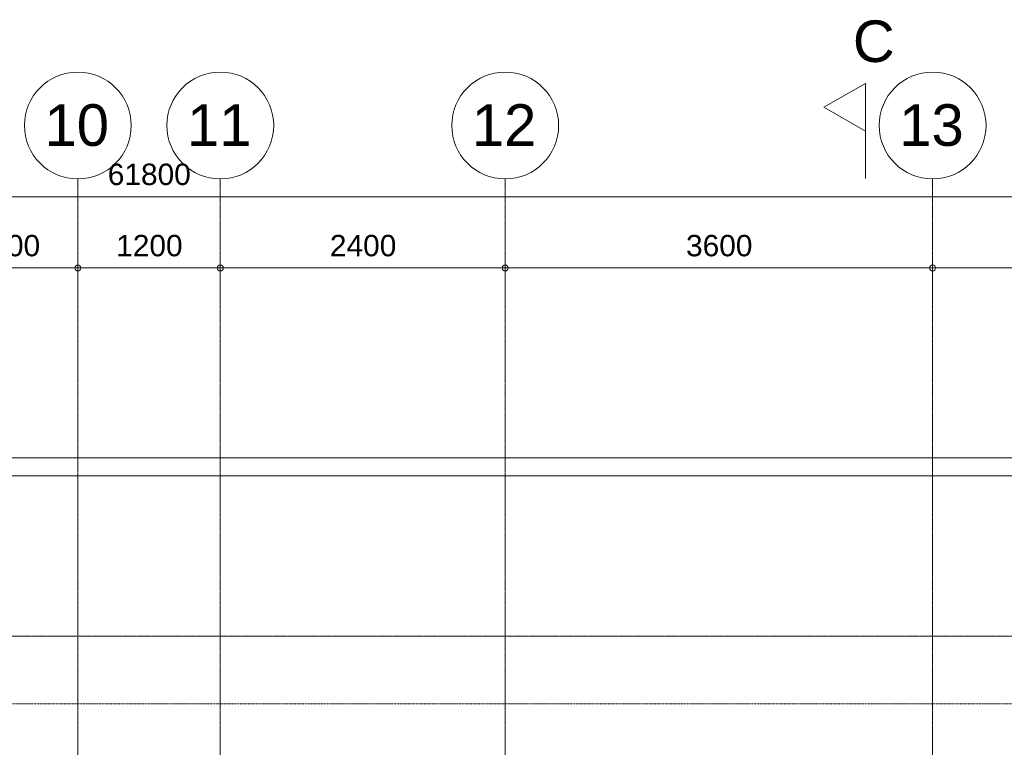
# Model space of a CAD drawing. Header units: millimetres. Extents: x -8912 to 113501, y 3237 to 48799.
# Tile 121 of 137: x 64524 to 72818, y 37264 to 43391. Entities that reach past the tile are written whole.
import ezdxf

# ---------------------------------------------------------------- set-up
doc = ezdxf.new("R2010")
doc.units = ezdxf.units.MM
for name, pattern in [('THO_hartlijn', [8, 5, -1, 1, -1]), ('THO_hhidden', [2.5, 1.5, -1]), ('THO_hidden', [6, 3, -3]), ('THO_stramienlijn', [20, 17, -1.5, 0, -1.5])]:
    doc.linetypes.add(name, pattern=pattern)
for name, color, linetype, lineweight in [('A-ANNO-DIMS', 7, 'Continuous', 13), ('A-ANNO-DIMS-100', 7, 'Continuous', 13), ('I-WALL', 7, 'Continuous', 18), ('S-GRID', 7, 'Continuous', 13), ('S-GRID-IDEN', 7, 'Continuous', 13)]:
    doc.layers.add(name, color=color, linetype=linetype, lineweight=lineweight)
doc.layers.add('A-DETL', color=7, linetype='Continuous', lineweight=13, true_color=0x00a600)
doc.layers.add('G-ANNO-SYMB', color=7, linetype='THO_hidden', lineweight=13, true_color=0xff8040)
doc.styles.add('Arial_2', font='arial.ttf', dxfattribs={"height": 180})
doc.styles.add('Arial_4', font='arial.ttf', dxfattribs={"height": 350})
doc.dimstyles.new('THO_18_-_transparant', dxfattribs={"dimscale": 304.8, "dimtxt": 0.602515, "dimasz": 0.164042, "dimexe": 0.328084, "dimexo": 0.0625, "dimgap": 0.147638, "dimtad": 1, "dimdec": 3, "dimlfac": 304.8, "dimrnd": 0.001, "dimdsep": 46, "dimtxsty": 'Arial_2', "dimblk1": 'DOTBLANK', "dimblk2": 'DOTBLANK', "dimsah": 1, "dimcen": 0.09, "dimdle": 0.164042, "dimazin": 0, "dimtfac": 1, "dimtdec": 4, "dimtix": 1, "dimtmove": 0, "dimatfit": 3, "dimfxl": 0.001076, "dimfxlon": 1, "dimtvp": 1, "dimtolj": 1, "dimtzin": 0, "dimarcsym": 2})
doc.dimstyles.new('THO_18_-_transparant_1', dxfattribs={"dimscale": 304.8, "dimtxt": 0.602515, "dimasz": 0.164042, "dimexe": 0.328084, "dimexo": 0.0625, "dimgap": 0.147638, "dimtad": 1, "dimdec": 3, "dimlfac": 304.8, "dimrnd": 0.001, "dimdsep": 46, "dimtxsty": 'Arial_2', "dimblk1": 'DOTBLANK', "dimblk2": 'DOTBLANK', "dimsah": 1, "dimcen": 0.09, "dimdle": 0.164042, "dimazin": 0, "dimtfac": 1, "dimtdec": 4, "dimtix": 1, "dimtmove": 2, "dimatfit": 3, "dimfxl": 0.001076, "dimfxlon": 1, "dimtvp": 1, "dimtolj": 1, "dimtzin": 0, "dimarcsym": 2})

# ---------------------------------------------------------------- blocks, each defined once
blk = doc.blocks.new('Grid - Stramienbol 9_0mm-3500-01 1e verdieping _plotview_')
at = {"layer": 'S-GRID-IDEN'}
blk.add_circle((0, 0), 4.5, dxfattribs=at)
blk = doc.blocks.new('Section - Horizontaal links-23535-01 1e verdieping _plotview_')
at = {"layer": 'G-ANNO-SYMB', "color": 7, "linetype": 'Continuous'}
for p, q in [((2.002, 3.5), (0, 0)), ((4.005, 0), (2.002, 3.5)), ((0, 0), (4.005, 0))]:
    blk.add_line(p, q, dxfattribs=at)
at = {"layer": 'G-ANNO-SYMB', "color": 7, "linetype": 'Continuous', "lineweight": 18}
blk.add_line((0, 0), (8, 0), dxfattribs=at)
blk = doc.blocks.new('DIMBLOCK39-01 1e verdieping _plotview_')
at = {"layer": 'A-ANNO-DIMS-100'}
for p, q in [((63814, 41300), (63814, 41400)), ((65014, 41300), (65014, 41400)), ((63814, 41300), (65014, 41300)), ((63814, 41300), (63814, 41200)), ((65014, 41300), (65014, 41200))]:
    blk.add_line(p, q, dxfattribs=at)
for centre in [(63814, 41300), (65014, 41300)]:
    blk.add_circle(centre, 25, dxfattribs=at)
at = {"layer": 'A-ANNO-DIMS-100', "color": 0, "insert": (64137.2, 41578.7), "char_height": 180, "width": 664.518, "attachment_point": 1, "line_spacing_factor": 0.941778, "style": 'Arial_2'}
blk.add_mtext('1200', dxfattribs=at)
blk = doc.blocks.new('_DotBlank')
at = {"color": 0, "linetype": 'ByBlock', "lineweight": -2}
blk.add_line((-0.5, 0), (-1, 0), dxfattribs=at)
blk.add_circle((0, 0), 0.5, dxfattribs=at)
blk = doc.blocks.new('DIMBLOCK40-01 1e verdieping _plotview_')
at = {"layer": 'A-ANNO-DIMS-100'}
for p, q in [((65014, 41300), (65014, 41400)), ((66214, 41300), (66214, 41400)), ((65014, 41300), (66214, 41300)), ((65014, 41300), (65014, 41200)), ((66214, 41300), (66214, 41200))]:
    blk.add_line(p, q, dxfattribs=at)
for centre in [(65014, 41300), (66214, 41300)]:
    blk.add_circle(centre, 25, dxfattribs=at)
at = {"layer": 'A-ANNO-DIMS-100', "color": 0, "insert": (65337.2, 41578.7), "char_height": 180, "width": 664.518, "attachment_point": 1, "line_spacing_factor": 0.941778, "style": 'Arial_2'}
blk.add_mtext('1200', dxfattribs=at)
blk = doc.blocks.new('DIMBLOCK41-01 1e verdieping _plotview_')
at = {"layer": 'A-ANNO-DIMS-100'}
for p, q in [((66214, 41300), (66214, 41400)), ((68614, 41300), (68614, 41400)), ((66214, 41300), (68614, 41300)), ((66214, 41300), (66214, 41200)), ((68614, 41300), (68614, 41200))]:
    blk.add_line(p, q, dxfattribs=at)
for centre in [(66214, 41300), (68614, 41300)]:
    blk.add_circle(centre, 25, dxfattribs=at)
at = {"layer": 'A-ANNO-DIMS-100', "color": 0, "insert": (67137.2, 41578.7), "char_height": 180, "width": 664.518, "attachment_point": 1, "line_spacing_factor": 0.941778, "style": 'Arial_2'}
blk.add_mtext('2400', dxfattribs=at)
blk = doc.blocks.new('DIMBLOCK42-01 1e verdieping _plotview_')
at = {"layer": 'A-ANNO-DIMS-100'}
for p, q in [((68614, 41300), (68614, 41400)), ((72214, 41300), (72214, 41400)), ((68614, 41300), (72214, 41300)), ((68614, 41300), (68614, 41200)), ((72214, 41300), (72214, 41200))]:
    blk.add_line(p, q, dxfattribs=at)
for centre in [(68614, 41300), (72214, 41300)]:
    blk.add_circle(centre, 25, dxfattribs=at)
at = {"layer": 'A-ANNO-DIMS-100', "color": 0, "insert": (70137.2, 41578.7), "char_height": 180, "width": 664.518, "attachment_point": 1, "line_spacing_factor": 0.941778, "style": 'Arial_2'}
blk.add_mtext('3600', dxfattribs=at)
blk = doc.blocks.new('DIMBLOCK43-01 1e verdieping _plotview_')
at = {"layer": 'A-ANNO-DIMS-100'}
for p, q in [((72214, 41300), (72214, 41400)), ((75814, 41300), (75814, 41400)), ((72214, 41300), (75814, 41300)), ((72214, 41300), (72214, 41200)), ((75814, 41300), (75814, 41200))]:
    blk.add_line(p, q, dxfattribs=at)
for centre in [(72214, 41300), (75814, 41300)]:
    blk.add_circle(centre, 25, dxfattribs=at)
at = {"layer": 'A-ANNO-DIMS-100', "color": 0, "insert": (73737.2, 41578.7), "char_height": 180, "width": 664.518, "attachment_point": 1, "line_spacing_factor": 0.941778, "style": 'Arial_2'}
blk.add_mtext('3600', dxfattribs=at)
blk = doc.blocks.new('DIMBLOCK49-01 1e verdieping _plotview_')
at = {"layer": 'A-ANNO-DIMS-100'}
for p, q in [((34114, 41900), (34114, 42000)), ((95914, 41900), (95914, 42000)), ((34064, 41900), (95964, 41900)), ((34114, 41900), (34114, 41800)), ((95914, 41900), (95914, 41800))]:
    blk.add_line(p, q, dxfattribs=at)
for centre in [(34114, 41900), (95914, 41900)]:
    blk.add_circle(centre, 25, dxfattribs=at)
at = {"layer": 'A-ANNO-DIMS-100', "color": 0, "insert": (65266.2, 42178.7), "char_height": 180, "width": 830.648, "attachment_point": 1, "line_spacing_factor": 0.941778, "style": 'Arial_2'}
blk.add_mtext('61800', dxfattribs=at)

msp = doc.modelspace()

# ---------------------------------------------------------------- linework, layer by layer
at = {"layer": 'A-DETL', "color": 7, "linetype": 'THO_hhidden'}
msp.add_line((81814.0418651, 37629.9726044), (48214.0287665, 37629.9726044), dxfattribs=at)
at = {"layer": 'G-ANNO-SYMB', "color": 16, "linetype": 'THO_hartlijn', "lineweight": 18, "true_color": 0x800000}
msp.add_line((71649.1805697, 42454.5504737), (71649.1805697, 42853.4323706), dxfattribs=at)
at = {"layer": 'I-WALL'}
for p, q in [((48214.0327508, 39699.9998099), (81806.2359607, 39699.9998099)), ((81806.2359607, 39549.9998099), (48214.0327508, 39549.9998099))]:
    msp.add_line(p, q, dxfattribs=at)
at = {"layer": 'S-GRID', "color": 5, "linetype": 'THO_stramienlijn', "true_color": 0x0000ff}
for p, q in [((65014.0353158, 4950), (65014.0353158, 42050)), ((66214.0353158, 4950), (66214.0353158, 42050)), ((68614.0353158, 4950), (68614.0353158, 42050)), ((72214.0353158, 4950), (72214.0353158, 42050)), ((22619.0885135, 38199.9998099), (107144.8050682, 38199.9998099))]:
    msp.add_line(p, q, dxfattribs=at)

# ---------------------------------------------------------------- block references
at = {"layer": 'G-ANNO-SYMB', "color": 7, "linetype": 'Continuous', "extrusion": (0, 0, -1), "xscale": 99.99999999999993, "yscale": 99.99999999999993, "zscale": 99.99999999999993, "rotation": 270.0000000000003}
msp.add_blockref('Section - Horizontaal links-23535-01 1e verdieping _plotview_', (-71649.1805697, 42853.4323706), dxfattribs=at)
at = {"layer": 'S-GRID-IDEN', "xscale": 99.99999999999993, "yscale": 99.99999999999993, "zscale": 99.99999999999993}
for p in [(65014.0353158, 42500), (66214.0353158, 42500), (68614.0353158, 42500), (72214.0353158, 42500)]:
    msp.add_blockref('Grid - Stramienbol 9_0mm-3500-01 1e verdieping _plotview_', p, dxfattribs=at)

# ---------------------------------------------------------------- texts
at = {"layer": 'G-ANNO-SYMB', "color": 7, "linetype": 'Continuous', "insert": (71542.3786654, 43384.7686138), "char_height": 350, "width": 432.91125, "attachment_point": 1, "style": 'Arial_4'}
msp.add_mtext('C', dxfattribs=at)
at = {"layer": 'S-GRID-IDEN', "char_height": 350, "width": 673.4175, "attachment_point": 1, "style": 'Arial_4'}
for s, insert in [('10', (64732.9132463, 42678.7433988)), ('11', (65932.9132463, 42678.7433988)), ('12', (68332.9132463, 42678.7433988)), ('13', (71932.9132463, 42678.7433988))]:
    msp.add_mtext(s, dxfattribs=dict(at, insert=insert))

# ---------------------------------------------------------------- dimensions: what is measured, and where the dimension line sits
at = {"layer": 'A-ANNO-DIMS'}
dim = msp.add_linear_dim(base=(95914.0353158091, 41899.9998098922), p1=(34114.0353158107, 41999.9998098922), p2=(95914.0353158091, 41999.9998098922), dimstyle='THO_18_-_transparant_1', override={"dimpost": '<>', "dimfxl": 61800}, dxfattribs=at)
dim.commit()
dim.dimension.update_dxf_attribs({"geometry": 'DIMBLOCK49-01 1e verdieping _plotview_', "text_midpoint": (65681.5004792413, 42058.6811506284), "dimtype": 160})
for base, p1, p2, override, picture, middle in [((65014.0353158, 41300), (63814.0353158, 41400), (65014.0353158, 41400), {"dimpost": '<>', "dimfxl": 1200}, 'DIMBLOCK39-01 1e verdieping _plotview_', (64414.0353158, 41436.9645299)), ((66214.0353158, 41300), (65014.0353158, 41400), (66214.0353158, 41400), {"dimpost": '<>', "dimfxl": 1200}, 'DIMBLOCK40-01 1e verdieping _plotview_', (65614.0353158, 41436.9645299)), ((68614.0353158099, 41299.9999999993), (66214.0353158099, 41399.9999999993), (68614.0353158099, 41399.9999999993), {"dimpost": '<>', "dimfxl": 2400}, 'DIMBLOCK41-01 1e verdieping _plotview_', (67414.0353158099, 41436.9645298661)), ((72214.0353158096, 41299.9999999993), (68614.0353158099, 41399.9999999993), (72214.0353158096, 41399.9999999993), {"dimpost": '<>', "dimfxl": 3600}, 'DIMBLOCK42-01 1e verdieping _plotview_', (70414.0353158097, 41436.9031383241)), ((75814.0353158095, 41299.9999999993), (72214.0353158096, 41399.9999999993), (75814.0353158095, 41399.9999999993), {"dimpost": '<>', "dimfxl": 3600}, 'DIMBLOCK43-01 1e verdieping _plotview_', (74014.0353158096, 41436.9031383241))]:
    dim = msp.add_linear_dim(base=base, p1=p1, p2=p2, dimstyle='THO_18_-_transparant', override=override, dxfattribs=at)
    dim.commit()
    dim.dimension.update_dxf_attribs({"geometry": picture, "text_midpoint": middle})

doc.saveas('drawing.dxf')
